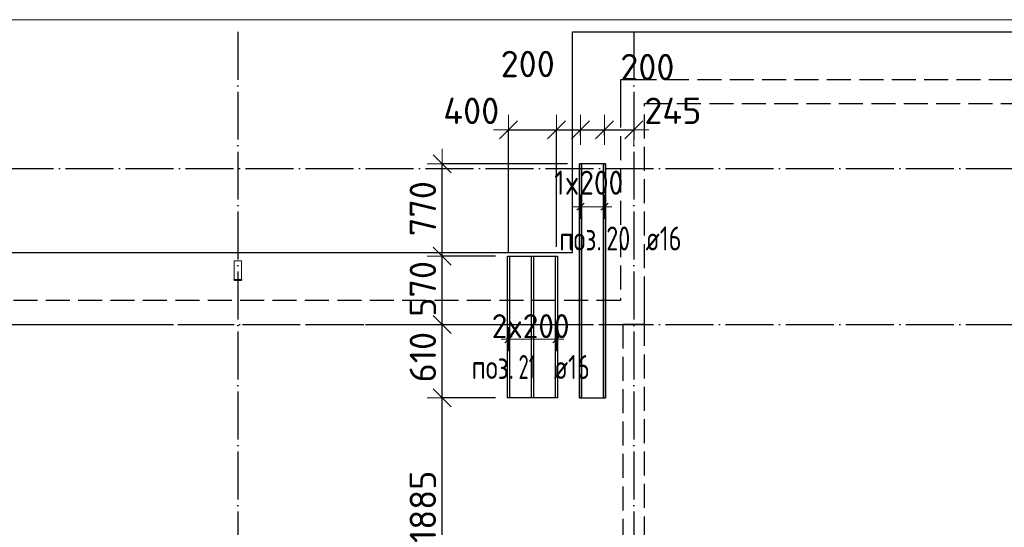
# Model space of a CAD drawing. Header units: millimetres. Extents: x 13527 to 139154, y -122592 to 61893.
# Tile 27 of 130: x 97823 to 106028, y -47791 to -43560. Entities that reach past the tile are written whole.
import ezdxf

# ---------------------------------------------------------------- set-up
doc = ezdxf.new("R2010")
doc.units = ezdxf.units.MM
doc.header["$PDMODE"] = 65
for name, pattern in [('______11', [500, 400, -50, 0, -50]), ('______2', [270, 200, -70]), ('______5', [1100, 800, -100, 100, -100])]:
    doc.linetypes.add(name, pattern=pattern)
for name, color, linetype, lineweight in [('Standard', 7, 'Continuous', 25), ('Размерная линия_ общее', 7, 'Continuous', 13), ('Стальная конструкция_ общее', 7, 'Continuous', 25), ('Стена_ общее', 7, 'Continuous', 35), ('Фундамент_ общее', 7, 'Continuous', 35)]:
    doc.layers.add(name, color=color, linetype=linetype, lineweight=lineweight)
doc.layers.add('Арм.стержн.Доп. Арм ниж.зоны У', color=7, linetype='Continuous', lineweight=35, true_color=0x1cff1c)
doc.layers.add('Осевая линия_ общее', color=7, linetype='______5', lineweight=13, true_color=0xa0a0a0)
doc.styles.add('ISOCPEUR', font='isocpeur.ttf')
doc.dimstyles.new('DIMSTYLE_3', dxfattribs={"dimtxt": 220, "dimasz": 250, "dimexe": 0, "dimexo": 0, "dimgap": 110, "dimtad": 2, "dimdec": 0, "dimrnd": 5, "dimzin": 12, "dimdsep": 46, "dimtxsty": 'ISOCPEUR', "dimblk1": 'ALL_ML_STRICH', "dimblk2": 'ALL_ML_STRICH', "dimsah": 1, "dimcen": 0, "dimclrd": 7, "dimclre": 256, "dimclrt": 7, "dimadec": 0, "dimazin": 0, "dimtfac": 1, "dimtdec": 0, "dimtix": 1, "dimtmove": 2, "dimatfit": 3, "dimfxl": 0, "dimtvp": 1.2, "dimtzin": 0, "dimlwd": 0, "dimlwe": -3, "dimarcsym": 0})
doc.dimstyles.new('DIMSTYLE_5', dxfattribs={"dimtxt": 220, "dimasz": 250, "dimexe": 0, "dimexo": 0, "dimgap": 110, "dimtad": 2, "dimdec": 0, "dimrnd": 5, "dimzin": 12, "dimdsep": 46, "dimtxsty": 'ISOCPEUR', "dimblk1": 'ALL_ML_STRICH', "dimblk2": 'ALL_ML_STRICH', "dimsah": 1, "dimcen": 0, "dimclrd": 7, "dimclre": 256, "dimclrt": 7, "dimadec": 0, "dimazin": 0, "dimtfac": 1, "dimtdec": 0, "dimtix": 1, "dimtmove": 2, "dimatfit": 3, "dimfxl": 0, "dimtzin": 0, "dimlwd": 0, "dimlwe": -3, "dimarcsym": 0})

# ---------------------------------------------------------------- blocks, each defined once
blk = doc.blocks.new('СЛОЖНЫЙ_ОБЪЕКТ_3')
at = {"layer": 'Стена_ общее', "color": 9, "linetype": '______2', "lineweight": -3, "true_color": 0xc7c7c7, "transparency": 33554687}
for p, q in [((102830, -44060), (102830, -44260)), ((110690, -44060), (102830, -44060)), ((102830, -44260), (102830, -45900)), ((103030, -44260), (110690, -44260)), ((103030, -45900), (103030, -44260)), ((102830, -45900), (89850, -45900)), ((103030, -46100), (103030, -45900)), ((96440, -46100), (102850, -46100)), ((102850, -46100), (102850, -51680)), ((103030, -46100), (102850, -46100)), ((103030, -51680), (103030, -46100))]:
    blk.add_line(p, q, dxfattribs=at)
blk = doc.blocks.new('ALL_ML_STRICH')
at = {"color": 0, "linetype": 'ByBlock', "lineweight": -2}
for p, q in [((0, -0.5), (0, 0.5)), ((-1, 0), (0.5, 0)), ((-0.3, -0.3), (0.3, 0.3))]:
    blk.add_line(p, q, dxfattribs=at)
blk = doc.blocks.new('*D205')
at = {"layer": 'DEFPOINTS', "color": 7, "linetype": 'Continuous', "lineweight": 13, "transparency": 33554687}
for p in [(101896, -44478.8), (101896, -45602.3), (102296, -45554)]:
    blk.add_point(p, dxfattribs=at)
at = {"layer": 'Размерная линия_ общее', "color": 253, "linetype": 'Continuous', "lineweight": -2, "true_color": 0xa0a0a0, "transparency": 33554687}
for p, q in [((101896, -45502.3), (101896, -44478.8)), ((102296, -45454), (102296, -44478.8))]:
    blk.add_line(p, q, dxfattribs=at)
at = {"layer": 'Размерная линия_ общее', "color": 7, "linetype": 'Continuous', "lineweight": -2, "transparency": 33554687}
blk.add_line((101896, -44478.8), (102296, -44478.8), dxfattribs=at)
at = {"layer": 'Размерная линия_ общее', "color": 7, "linetype": 'Continuous', "lineweight": 13, "transparency": 33554687, "xscale": 250, "yscale": 250, "zscale": 250, "rotation": 180}
blk.add_blockref('ALL_ML_STRICH', (101896, -44478.8), dxfattribs=at)
at = {"layer": 'Размерная линия_ общее', "color": 7, "linetype": 'Continuous', "lineweight": 13, "transparency": 33554687, "xscale": 250, "yscale": 250, "zscale": 250}
blk.add_blockref('ALL_ML_STRICH', (102296, -44478.8), dxfattribs=at)
at = {"layer": 'Размерная линия_ общее', "color": 7, "linetype": 'Continuous', "lineweight": 13, "transparency": 33554687, "insert": (101585.6, -44319.8), "char_height": 220, "width": 660, "attachment_point": 5, "style": 'ISOCPEUR'}
blk.add_mtext('\\A1;{400}', dxfattribs=at)
blk = doc.blocks.new('*D206')
at = {"layer": 'DEFPOINTS', "color": 7, "linetype": 'Continuous', "lineweight": 13, "transparency": 33554687}
for p in [(102296, -44478.8), (102496, -44631.8), (102296, -45554)]:
    blk.add_point(p, dxfattribs=at)
at = {"layer": 'Размерная линия_ общее', "color": 253, "linetype": 'Continuous', "lineweight": -2, "true_color": 0xa0a0a0, "transparency": 33554687}
for p, q in [((102296, -45454), (102296, -44478.8)), ((102496, -44531.8), (102496, -44478.8))]:
    blk.add_line(p, q, dxfattribs=at)
at = {"layer": 'Размерная линия_ общее', "color": 7, "linetype": 'Continuous', "lineweight": -2, "transparency": 33554687}
blk.add_line((102296, -44478.8), (102496, -44478.8), dxfattribs=at)
at = {"layer": 'Размерная линия_ общее', "color": 7, "linetype": 'Continuous', "lineweight": 13, "transparency": 33554687, "xscale": 250, "yscale": 250, "zscale": 250, "rotation": 180}
blk.add_blockref('ALL_ML_STRICH', (102296, -44478.8), dxfattribs=at)
at = {"layer": 'Размерная линия_ общее', "color": 7, "linetype": 'Continuous', "lineweight": 13, "transparency": 33554687, "xscale": 250, "yscale": 250, "zscale": 250}
blk.add_blockref('ALL_ML_STRICH', (102496, -44478.8), dxfattribs=at)
at = {"layer": 'Размерная линия_ общее', "color": 7, "linetype": 'Continuous', "lineweight": 13, "transparency": 33554687, "insert": (102056.1, -43929.4), "char_height": 220, "width": 660, "attachment_point": 5, "style": 'ISOCPEUR'}
blk.add_mtext('\\A1;{200}', dxfattribs=at)
blk = doc.blocks.new('*D207')
at = {"layer": 'DEFPOINTS', "color": 7, "linetype": 'Continuous', "lineweight": 13, "transparency": 33554687}
for p in [(102496, -44478.8), (102496, -44631.8), (102696, -44623.1)]:
    blk.add_point(p, dxfattribs=at)
at = {"layer": 'Размерная линия_ общее', "color": 253, "linetype": 'Continuous', "lineweight": -2, "true_color": 0xa0a0a0, "transparency": 33554687}
for p, q in [((102496, -44531.8), (102496, -44478.8)), ((102696, -44523.1), (102696, -44478.8))]:
    blk.add_line(p, q, dxfattribs=at)
at = {"layer": 'Размерная линия_ общее', "color": 7, "linetype": 'Continuous', "lineweight": -2, "transparency": 33554687}
blk.add_line((102496, -44478.8), (102696, -44478.8), dxfattribs=at)
at = {"layer": 'Размерная линия_ общее', "color": 7, "linetype": 'Continuous', "lineweight": 13, "transparency": 33554687, "xscale": 250, "yscale": 250, "zscale": 250, "rotation": 180}
blk.add_blockref('ALL_ML_STRICH', (102496, -44478.8), dxfattribs=at)
at = {"layer": 'Размерная линия_ общее', "color": 7, "linetype": 'Continuous', "lineweight": 13, "transparency": 33554687, "xscale": 250, "yscale": 250, "zscale": 250}
blk.add_blockref('ALL_ML_STRICH', (102696, -44478.8), dxfattribs=at)
at = {"layer": 'Размерная линия_ общее', "color": 7, "linetype": 'Continuous', "lineweight": 13, "transparency": 33554687, "insert": (103053.2, -43955.1), "char_height": 220, "width": 660, "attachment_point": 5, "style": 'ISOCPEUR'}
blk.add_mtext('\\A1;{200}', dxfattribs=at)
blk = doc.blocks.new('*D208')
at = {"layer": 'DEFPOINTS', "color": 7, "linetype": 'Continuous', "lineweight": 13, "transparency": 33554687}
for p in [(102696, -44478.8), (102696, -44623.1), (102940, -44579.5)]:
    blk.add_point(p, dxfattribs=at)
at = {"layer": 'Размерная линия_ общее', "color": 253, "linetype": 'Continuous', "lineweight": -2, "true_color": 0xa0a0a0, "transparency": 33554687}
for p, q in [((102696, -44523.1), (102696, -44478.8)), ((102940, -44479.5), (102940, -44478.8))]:
    blk.add_line(p, q, dxfattribs=at)
at = {"layer": 'Размерная линия_ общее', "color": 7, "linetype": 'Continuous', "lineweight": -2, "transparency": 33554687}
blk.add_line((102696, -44478.8), (102940, -44478.8), dxfattribs=at)
at = {"layer": 'Размерная линия_ общее', "color": 7, "linetype": 'Continuous', "lineweight": 13, "transparency": 33554687, "xscale": 250, "yscale": 250, "zscale": 250, "rotation": 180}
blk.add_blockref('ALL_ML_STRICH', (102696, -44478.8), dxfattribs=at)
at = {"layer": 'Размерная линия_ общее', "color": 7, "linetype": 'Continuous', "lineweight": 13, "transparency": 33554687, "xscale": 250, "yscale": 250, "zscale": 250}
blk.add_blockref('ALL_ML_STRICH', (102940, -44478.8), dxfattribs=at)
at = {"layer": 'Размерная линия_ общее', "color": 7, "linetype": 'Continuous', "lineweight": 13, "transparency": 33554687, "insert": (103265.6, -44319.2), "char_height": 220, "width": 660, "attachment_point": 5, "style": 'ISOCPEUR'}
blk.add_mtext('\\A1;{245}', dxfattribs=at)
blk = doc.blocks.new('*D227')
at = {"layer": 'DEFPOINTS', "color": 7, "linetype": 'Continuous', "lineweight": 13, "transparency": 33554687}
for p in [(101888, -46711.7), (101342.2, -48594.9), (101814.5, -48594.9)]:
    blk.add_point(p, dxfattribs=at)
at = {"layer": 'Размерная линия_ общее', "color": 253, "linetype": 'Continuous', "lineweight": -2, "true_color": 0xa0a0a0, "transparency": 33554687}
for p, q in [((101788, -46711.7), (101342.2, -46711.7)), ((101714.5, -48594.9), (101342.2, -48594.9))]:
    blk.add_line(p, q, dxfattribs=at)
at = {"layer": 'Размерная линия_ общее', "color": 7, "linetype": 'Continuous', "lineweight": -2, "transparency": 33554687}
blk.add_line((101342.2, -48594.9), (101342.2, -46711.7), dxfattribs=at)
at = {"layer": 'Размерная линия_ общее', "color": 7, "linetype": 'Continuous', "lineweight": 13, "transparency": 33554687, "xscale": 250, "yscale": 250, "zscale": 250}
for p, rotation in [((101342.2, -46711.7), 90), ((101342.2, -48594.9), 270)]:
    blk.add_blockref('ALL_ML_STRICH', p, dxfattribs=dict(at, rotation=rotation))
at = {"layer": 'Размерная линия_ общее', "color": 7, "linetype": 'Continuous', "lineweight": 13, "transparency": 33554687, "insert": (101182.2, -47620.3), "char_height": 220, "width": 880, "attachment_point": 5, "rotation": 90, "style": 'ISOCPEUR'}
blk.add_mtext('\\A1;{1885}', dxfattribs=at)
blk = doc.blocks.new('*D228')
at = {"layer": 'DEFPOINTS', "color": 7, "linetype": 'Continuous', "lineweight": 13, "transparency": 33554687}
for p in [(101455.5, -46100), (101342.2, -46711.7), (101888, -46711.7)]:
    blk.add_point(p, dxfattribs=at)
at = {"layer": 'Размерная линия_ общее', "color": 253, "linetype": 'Continuous', "lineweight": -2, "true_color": 0xa0a0a0, "transparency": 33554687}
for p, q in [((101355.5, -46100), (101342.2, -46100)), ((101788, -46711.7), (101342.2, -46711.7))]:
    blk.add_line(p, q, dxfattribs=at)
at = {"layer": 'Размерная линия_ общее', "color": 7, "linetype": 'Continuous', "lineweight": -2, "transparency": 33554687}
blk.add_line((101342.2, -46711.7), (101342.2, -46100), dxfattribs=at)
at = {"layer": 'Размерная линия_ общее', "color": 7, "linetype": 'Continuous', "lineweight": 13, "transparency": 33554687, "xscale": 250, "yscale": 250, "zscale": 250}
for p, rotation in [((101342.2, -46100), 90), ((101342.2, -46711.7), 270)]:
    blk.add_blockref('ALL_ML_STRICH', p, dxfattribs=dict(at, rotation=rotation))
at = {"layer": 'Размерная линия_ общее', "color": 7, "linetype": 'Continuous', "lineweight": 13, "transparency": 33554687, "insert": (101182.2, -46372.8), "char_height": 220, "width": 660, "attachment_point": 5, "rotation": 90, "style": 'ISOCPEUR'}
blk.add_mtext('\\A1;{610}', dxfattribs=at)
blk = doc.blocks.new('*D229')
at = {"layer": 'DEFPOINTS', "color": 7, "linetype": 'Continuous', "lineweight": 13, "transparency": 33554687}
for p in [(101888, -45530), (101342.2, -46100), (101455.5, -46100)]:
    blk.add_point(p, dxfattribs=at)
at = {"layer": 'Размерная линия_ общее', "color": 253, "linetype": 'Continuous', "lineweight": -2, "true_color": 0xa0a0a0, "transparency": 33554687}
for p, q in [((101788, -45530), (101342.2, -45530)), ((101355.5, -46100), (101342.2, -46100))]:
    blk.add_line(p, q, dxfattribs=at)
at = {"layer": 'Размерная линия_ общее', "color": 7, "linetype": 'Continuous', "lineweight": -2, "transparency": 33554687}
blk.add_line((101342.2, -46100), (101342.2, -45530), dxfattribs=at)
at = {"layer": 'Размерная линия_ общее', "color": 7, "linetype": 'Continuous', "lineweight": 13, "transparency": 33554687, "xscale": 250, "yscale": 250, "zscale": 250}
for p, rotation in [((101342.2, -45530), 90), ((101342.2, -46100), 270)]:
    blk.add_blockref('ALL_ML_STRICH', p, dxfattribs=dict(at, rotation=rotation))
at = {"layer": 'Размерная линия_ общее', "color": 7, "linetype": 'Continuous', "lineweight": 13, "transparency": 33554687, "insert": (101182.2, -45804), "char_height": 220, "width": 660, "attachment_point": 5, "rotation": 90, "style": 'ISOCPEUR'}
blk.add_mtext('\\A1;{570}', dxfattribs=at)
blk = doc.blocks.new('*D230')
at = {"layer": 'DEFPOINTS', "color": 7, "linetype": 'Continuous', "lineweight": 13, "transparency": 33554687}
for p in [(102488, -44761.7), (101342.2, -45530), (101888, -45530)]:
    blk.add_point(p, dxfattribs=at)
at = {"layer": 'Размерная линия_ общее', "color": 253, "linetype": 'Continuous', "lineweight": -2, "true_color": 0xa0a0a0, "transparency": 33554687}
for p, q in [((102388, -44761.7), (101342.2, -44761.7)), ((101788, -45530), (101342.2, -45530))]:
    blk.add_line(p, q, dxfattribs=at)
at = {"layer": 'Размерная линия_ общее', "color": 7, "linetype": 'Continuous', "lineweight": -2, "transparency": 33554687}
blk.add_line((101342.2, -45530), (101342.2, -44761.7), dxfattribs=at)
at = {"layer": 'Размерная линия_ общее', "color": 7, "linetype": 'Continuous', "lineweight": 13, "transparency": 33554687, "xscale": 250, "yscale": 250, "zscale": 250}
for p, rotation in [((101342.2, -44761.7), 90), ((101342.2, -45530), 270)]:
    blk.add_blockref('ALL_ML_STRICH', p, dxfattribs=dict(at, rotation=rotation))
at = {"layer": 'Размерная линия_ общее', "color": 7, "linetype": 'Continuous', "lineweight": 13, "transparency": 33554687, "insert": (101182.2, -45134.8), "char_height": 220, "width": 660, "attachment_point": 5, "rotation": 90, "style": 'ISOCPEUR'}
blk.add_mtext('\\A1;{770}', dxfattribs=at)

msp = doc.modelspace()

# ---------------------------------------------------------------- linework, layer by layer
at = {"layer": 'Standard', "color": 7, "linetype": 'Continuous', "lineweight": 13, "transparency": 33554687}
msp.add_lwpolyline([(75100, -60750), (117980, -60750), (117980, -43560), (75100, -43560), (75100, -60750)], dxfattribs=at)
at = {"layer": 'Арм.стержн.Доп. Арм ниж.зоны У', "color": 253, "linetype": 'Continuous', "lineweight": -3, "true_color": 0xa0a0a0, "transparency": 33554687}
for p, q in [((102496, -45119), (102496, -45019)), ((102696, -45119), (102696, -45019)), ((102496, -45119), (102496, -45219)), ((102696, -45119), (102696, -45219)), ((101896, -46224.4), (101896, -46124.4)), ((102296, -46224.4), (102296, -46124.4)), ((101896, -46224.4), (101896, -46324.4)), ((102296, -46224.4), (102296, -46324.4))]:
    msp.add_line(p, q, dxfattribs=at)
at = {"layer": 'Арм.стержн.Доп. Арм ниж.зоны У', "color": 7, "linetype": 'Continuous', "lineweight": 13, "transparency": 33554687}
for p, q in [((102496, -45119), (102436, -45119)), ((102496, -45119), (102696, -45119)), ((102696, -45119), (102756, -45119)), ((101896, -46224.4), (101836, -46224.4)), ((101896, -46224.4), (102296, -46224.4)), ((102296, -46224.4), (102356, -46224.4))]:
    msp.add_line(p, q, dxfattribs=at)
at = {"layer": 'Арм.стержн.Доп. Арм ниж.зоны У', "color": 7, "linetype": 'Continuous', "lineweight": 25, "transparency": 33554687}
for p, q in [((102466, -45149), (102526, -45089)), ((102666, -45149), (102726, -45089)), ((101866, -46254.4), (101926, -46194.4)), ((102266, -46254.4), (102326, -46194.4))]:
    msp.add_line(p, q, dxfattribs=at)
at = {"layer": 'Арм.стержн.Доп. Арм ниж.зоны У', "color": 52, "linetype": 'Continuous', "lineweight": 25, "transparency": 33554687}
for points in [[(102704, -46711.7), (102704, -44761.7), (102488, -44761.7), (102488, -46711.7), (102704, -46711.7)], [(101888, -46711.7), (101888, -45530), (102304, -45530), (102304, -46711.7), (101888, -46711.7)]]:
    msp.add_lwpolyline(points, dxfattribs=at)
at = {"layer": 'Арм.стержн.Доп. Арм ниж.зоны У', "color": 7, "linetype": 'Continuous', "lineweight": 25, "transparency": 33554687}
for points in [[(102504, -44761.7), (102504, -46711.7), (102488, -46711.7), (102488, -44761.7), (102504, -44761.7)], [(102704, -44761.7), (102704, -46711.7), (102688, -46711.7), (102688, -44761.7), (102704, -44761.7)], [(101904, -45530), (101904, -46711.7), (101888, -46711.7), (101888, -45530), (101904, -45530)], [(102104, -45530), (102104, -46711.7), (102088, -46711.7), (102088, -45530), (102104, -45530)], [(102304, -45530), (102304, -46711.7), (102288, -46711.7), (102288, -45530), (102304, -45530)]]:
    msp.add_lwpolyline(points, dxfattribs=at)
at = {"layer": 'Осевая линия_ общее', "color": 253, "linetype": '______11', "lineweight": -3, "true_color": 0xa0a0a0, "transparency": 33554687}
for p, q in [((99640, -43660), (99640, -61877.9)), ((102940, -43660), (102940, -61877.9)), ((75200, -44800), (119325.4, -44800)), ((75200, -46100), (119325.4, -46100))]:
    msp.add_line(p, q, dxfattribs=at)
at = {"layer": 'Стальная конструкция_ общее', "color": 253, "linetype": '______2', "lineweight": 18, "true_color": 0xababab, "transparency": 33554687}
for p, q in [((99610, -45726.9), (99610, -45570)), ((99610, -45570), (99670, -45570)), ((99610, -45726.9), (99610, -45570)), ((99610, -45570), (99670, -45570)), ((99670, -45570), (99670, -45726.9)), ((99670, -45570), (99670, -45726.9))]:
    msp.add_line(p, q, dxfattribs=at)
at = {"layer": 'Стальная конструкция_ общее', "color": 7, "linetype": 'Continuous', "lineweight": 25, "transparency": 33554687}
for p, q in [((99610, -45730), (99610, -45726.9)), ((99610, -45726.9), (99670, -45726.9)), ((99610, -45730), (99610, -45726.9)), ((99610, -45726.9), (99670, -45726.9)), ((99610, -45730), (99670, -45730)), ((99610, -45730), (99670, -45730)), ((99670, -45726.9), (99670, -45730)), ((99670, -45726.9), (99670, -45730))]:
    msp.add_line(p, q, dxfattribs=at)
at = {"layer": 'Фундамент_ общее', "color": 7, "lineweight": 25, "transparency": 33554687}
for p, q in [((102430, -45500), (102430, -43660)), ((102430, -43660), (111290, -43660)), ((90250, -45500), (102430, -45500))]:
    msp.add_line(p, q, dxfattribs=at)
at = {"layer": 'Фундамент_ общее', "color": 7, "linetype": 'Continuous', "lineweight": 25, "transparency": 33554687}
for p, q in [((102430, -45500), (102430, -43660)), ((102430, -43660), (111290, -43660)), ((90250, -45500), (102430, -45500))]:
    msp.add_line(p, q, dxfattribs=at)

# ---------------------------------------------------------------- block references
at = {"layer": 'Стена_ общее', "color": 9, "linetype": '______2', "lineweight": -3, "true_color": 0xc7c7c7, "transparency": 33554687}
msp.add_blockref('СЛОЖНЫЙ_ОБЪЕКТ_3', (0, 0), dxfattribs=at)

# ---------------------------------------------------------------- texts
at = {"layer": 'Арм.стержн.Доп. Арм ниж.зоны У', "color": 7, "linetype": 'Continuous', "lineweight": 13, "transparency": 33554687, "char_height": 200, "attachment_point": 7, "style": 'ISOCPEUR'}
for s, insert, width in [('\\W0.89;1x200', (102276, -45019), 748.684), ('\\W0.95;2x200', (101756, -46214.4), 793.963)]:
    msp.add_mtext(s, dxfattribs=dict(at, insert=insert, width=width))
at = {"layer": 'Арм.стержн.Доп. Арм ниж.зоны У', "color": 7, "linetype": 'Continuous', "lineweight": 25, "transparency": 33554687, "char_height": 200, "attachment_point": 7, "style": 'ISOCPEUR'}
for s, insert, width in [('\\W0.73;20', (102710.8, -45483.8), 306.006), ('\\W0.74; ø16 ', (102944.1, -45483.8), 624.254), ('\\W0.77;поз.', (102319.1, -45483.8), 468.039), ('\\W0.62;21', (101979.8, -46555.2), 262.378), ('\\W0.74; ø16 ', (102179.8, -46555.2), 624.254), ('\\W0.77;поз.', (101588.1, -46555.2), 468.039)]:
    msp.add_mtext(s, dxfattribs=dict(at, insert=insert, width=width))

# ---------------------------------------------------------------- dimensions: what is measured, and where the dimension line sits
at = {"layer": 'Размерная линия_ общее', "color": 7, "linetype": 'Continuous', "lineweight": 13, "transparency": 33554687}
for base, p1, p2, picture, middle in [((102496, -44478.8), (102296, -45454), (102496, -44531.8), '*D206', (102056.1, -43929.4)), ((102696, -44478.8), (102496, -44531.8), (102696, -44523.1), '*D207', (103053.2, -43955.1)), ((102296, -44478.8), (101896, -45502.3), (102296, -45454), '*D205', (101585.6, -44319.8)), ((102940, -44478.8), (102696, -44523.1), (102940, -44479.5), '*D208', (103265.6, -44319.2))]:
    dim = msp.add_linear_dim(base=base, p1=p1, p2=p2, dimstyle='DIMSTYLE_3', override={"dimpost": '<>', "dimclrd": 7, "dimclre": 253, "dimclrt": 7, "dimlwd": 0, "dimlwe": 65533}, dxfattribs=at)
    dim.commit()
    dim.dimension.update_dxf_attribs({"geometry": picture, "text_midpoint": middle, "dimtype": 160})
for base, p1, p2, dimstyle, picture, middle in [((101342.2, -44761.7), (101788, -45530), (102388, -44761.7), 'DIMSTYLE_5', '*D230', (101182.2, -45134.8)), ((101342.2, -45530), (101355.5, -46100), (101788, -45530), 'DIMSTYLE_3', '*D229', (101182.2, -45804)), ((101342.2, -46100), (101788, -46711.7), (101355.5, -46100), 'DIMSTYLE_3', '*D228', (101182.2, -46372.8)), ((101342.2, -46711.7), (101714.5, -48594.9), (101788, -46711.7), 'DIMSTYLE_5', '*D227', (101182.2, -47620.3))]:
    dim = msp.add_linear_dim(base=base, p1=p1, p2=p2, angle=90, dimstyle=dimstyle, override={"dimpost": '<>', "dimclrd": 7, "dimclre": 253, "dimclrt": 7, "dimlwd": 0, "dimlwe": 65533}, dxfattribs=at)
    dim.commit()
    dim.dimension.update_dxf_attribs({"geometry": picture, "text_midpoint": middle, "dimtype": 160})

doc.saveas('drawing.dxf')
